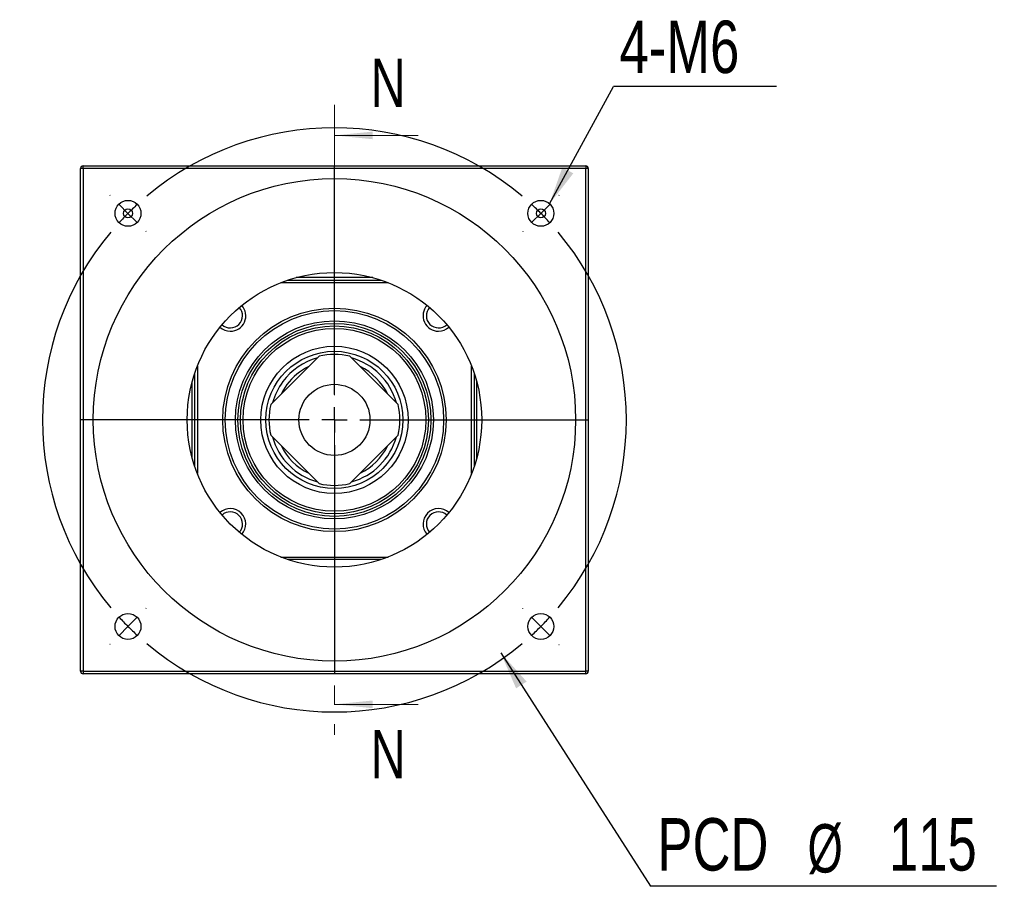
# Model space of a CAD drawing. Header units: millimetres. Extents: x 48 to 285, y 29 to 197.
# Tile 1 of 6: x 51 to 116, y 34 to 91. Entities that reach past the tile are written whole.
import ezdxf

# ---------------------------------------------------------------- set-up
doc = ezdxf.new("R2010")
doc.units = ezdxf.units.MM
doc.linetypes.add('CENTER', pattern=[10.16, 6.35, -1.27, 1.27, -1.27])
doc.layers.add('FORMAT', color=7, linetype='Continuous')
doc.styles.add('SLDTEXTSTYLE0', font='TXT', dxfattribs={"width": 0.75})
doc.styles.add('SLDTEXTSTYLE3', font='TXT', dxfattribs={"width": 0.7})
doc.dimstyles.new('SLDDIMSTYLE1', dxfattribs={"dimtxt": 0.18, "dimasz": 2.5, "dimexe": 0, "dimexo": 0.0625, "dimgap": 0, "dimtad": 0, "dimtih": 1, "dimtoh": 1, "dimdec": 0, "dimrnd": 1e-09, "dimzin": 0, "dimdsep": 46, "dimtxsty": 'Standard', "dimsah": 1, "dimcen": 0.09, "dimadec": 0, "dimazin": 0, "dimtfac": 2.5, "dimtdec": 0, "dimtofl": 0, "dimtmove": 0, "dimatfit": 3, "dimfxl": 0, "dimfrac": 2, "dimtolj": 1, "dimtzin": 0, "dimarcsym": 0})

# ---------------------------------------------------------------- blocks, each defined once
blk = doc.blocks.new('SW_NOTE_0')
at = {"layer": 'FORMAT', "color": 0}
blk.add_line((22.701, 0), (0, 0), dxfattribs=at)
at = {"layer": 'FORMAT', "color": 0, "attachment_point": 1}
for s, insert, char_height, style in [('PCD', (0.452, 4.471), 3.4396, 'SLDTEXTSTYLE0'), ('%%c', (10.305, 4.078), 3.175, 'SLDTEXTSTYLE3'), ('115', (15.656, 4.471), 3.4396, 'SLDTEXTSTYLE0')]:
    blk.add_mtext(s, dxfattribs=dict(at, insert=insert, char_height=char_height, style=style))
blk = doc.blocks.new('SW_NOTE_1')
at = {"layer": 'FORMAT', "color": 0}
blk.add_line((10.694, 0), (0, 0), dxfattribs=at)
at = {"layer": 'FORMAT', "color": 0, "insert": (0.393, 4.326), "char_height": 3.4396, "attachment_point": 1, "style": 'SLDTEXTSTYLE0'}
blk.add_mtext('4-M6', dxfattribs=at)
blk = doc.blocks.new('SW_CENTERMARKSYMBOL_0')
at = {"layer": 'FORMAT', "color": 0}
for p, q in [((0, 1.667), (0, 16.667)), ((0, 0), (0, 0.833)), ((-1.667, 0), (-16.667, 0)), ((0, 0), (-0.833, 0)), ((0, 0), (0, -0.833)), ((0, 0), (0.833, 0)), ((1.667, 0), (16.667, 0)), ((0, -1.667), (0, -16.667))]:
    blk.add_line(p, q, dxfattribs=at)
blk = doc.blocks.new('SW_CENTERMARKSYMBOL_1')
at = {"layer": 'FORMAT', "color": 0}
for p, q in [((-28.284, 1.179), (-28.296, 1.19)), ((-13.553, -11.886), (-13.553, 0.833)), ((1.179, 1.179), (1.19, 1.19)), ((-27.106, 0), (-27.695, 0.589)), ((0, 0), (-0.589, -0.589)), ((0, 0), (0.589, 0.589)), ((-27.106, 0), (-26.517, -0.589)), ((-25.927, -1.179), (-25.915, -1.19)), ((-1.179, -1.179), (-1.19, -1.19)), ((-13.553, -13.553), (-13.553, -12.72)), ((-15.22, -13.553), (-27.939, -13.553)), ((-13.553, -13.553), (-14.386, -13.553)), ((-13.553, -13.553), (-13.553, -14.386)), ((-13.553, -13.553), (-12.72, -13.553)), ((-11.886, -13.553), (0.833, -13.553)), ((-13.553, -15.22), (-13.553, -27.939)), ((-25.927, -25.927), (-25.915, -25.915)), ((-1.179, -25.927), (-1.19, -25.915)), ((-27.106, -27.106), (-27.695, -27.695)), ((-27.106, -27.106), (-26.517, -26.517)), ((0, -27.106), (-0.589, -26.517)), ((0, -27.106), (0.589, -27.695)), ((-28.284, -28.284), (-28.296, -28.296)), ((1.179, -28.284), (1.19, -28.296))]:
    blk.add_line(p, q, dxfattribs=at)
for start, end in [(49.98224, 130.01776), (132.50888, 135), (45, 47.49112), (42.50888, 45), (135, 137.49112), (139.98224, 220.01776), (319.98224, 40.01776), (222.50888, 225), (225, 227.49112), (312.50888, 315), (315, 317.49112), (229.98224, 310.01776)]:
    blk.add_arc((-13.553, -13.553), 19.167, start, end, dxfattribs=at)

msp = doc.modelspace()

# ---------------------------------------------------------------- linework, layer by layer
at = {"color": 7, "linetype": 'CENTER', "lineweight": 18}
msp.add_line((71.9027, 85.1275), (71.9027, 43.7942), dxfattribs=at)
at = {"color": 7, "linetype": 'Continuous', "lineweight": 18}
for p, q in [((77.4027, 83.1275), (71.9027, 83.1275)), ((77.4027, 45.7942), (71.9027, 45.7942))]:
    msp.add_line(p, q, dxfattribs=at)
at = {"color": 7, "linetype": 'Continuous', "lineweight": 25}
for p, q in [((55.236, 47.9609), (55.236, 80.9609)), ((55.4027, 80.9609), (55.236, 80.9609)), ((55.4027, 80.9609), (55.4027, 81.1275)), ((55.4027, 81.1275), (88.4027, 81.1275)), ((55.4027, 80.9609), (55.4027, 47.9609)), ((88.4027, 80.9609), (55.4027, 80.9609)), ((88.4027, 81.1275), (88.4027, 80.9609)), ((88.4027, 47.9609), (88.4027, 80.9609)), ((88.5693, 80.9609), (88.4027, 80.9609)), ((88.5693, 80.9609), (88.5693, 47.9609)), ((74.4193, 73.7942), (69.386, 73.7942)), ((75.4303, 73.4609), (68.375, 73.4609)), ((68.834, 73.6275), (74.9713, 73.6275)), ((70.8982, 68.642), (67.7216, 65.4653)), ((76.0837, 65.4653), (72.9071, 68.642)), ((62.9027, 67.9885), (62.9027, 60.9332)), ((80.9027, 60.9332), (80.9027, 67.9885)), ((62.736, 61.3922), (62.736, 67.5295)), ((81.0693, 67.5295), (81.0693, 61.3922)), ((62.5693, 61.9443), (62.5693, 66.9775)), ((81.236, 66.9775), (81.236, 61.9443)), ((67.7216, 63.4565), (70.8982, 60.2798)), ((72.9071, 60.2798), (76.0837, 63.4565)), ((68.375, 55.4609), (75.4303, 55.4609)), ((74.9713, 55.2942), (68.834, 55.2942)), ((55.4027, 47.9609), (55.236, 47.9609)), ((55.4027, 47.9609), (55.4027, 47.7942)), ((55.4027, 47.9609), (88.4027, 47.9609)), ((88.5693, 47.9609), (88.4027, 47.9609)), ((88.4027, 47.7942), (88.4027, 47.9609)), ((88.4027, 47.7942), (55.4027, 47.7942))]:
    msp.add_line(p, q, dxfattribs=at)
at = {"color": 7, "linetype": 'Continuous', "lineweight": 25, "flags": 128}
msp.add_lwpolyline([(68.7838, 66.7746), (68.552, 66.4238), (68.4056, 66.1493)], dxfattribs=at)
at = {"color": 7, "linetype": 'Continuous', "lineweight": 25}
for centre, radius in [((71.9027, 64.4609), 15.8333), ((58.3498, 78.0137), 0.85), ((85.4555, 78.0137), 0.85), ((58.3498, 78.0137), 0.2952), ((85.4555, 78.0137), 0.2952), ((71.9027, 64.4609), 9.6667), ((71.9027, 64.4609), 7.3333), ((71.9027, 64.4609), 7.1667), ((71.9027, 64.4609), 6.5), ((71.9027, 64.4609), 6.3333), ((71.9027, 64.4609), 6.1667), ((71.9027, 64.4609), 6), ((71.9027, 64.4609), 4.8333), ((71.9027, 64.4609), 4.5), ((71.9027, 64.4609), 2.3333), ((58.3498, 50.908), 0.85), ((85.4555, 50.908), 0.85)]:
    msp.add_circle(centre, radius, dxfattribs=at)
for centre, radius, start, end in [((55.4027, 80.9609), 0.1667, 90, 180), ((88.4027, 80.9609), 0.1667, 0, 90), ((65.0673, 71.2962), 0.8, 227.371537, 42.628463), ((65.0673, 71.2962), 1.0167, 270, 41.985642), ((78.738, 71.2962), 1.0167, 138.014358, 270), ((78.738, 71.2962), 0.8, 137.371537, 312.628463), ((65.0673, 71.2962), 1.0167, 228.014358, 270), ((78.738, 71.2962), 1.0167, 270, 311.985642), ((71.9027, 64.4609), 4.2167, 105.409071, 143.429882), ((71.9027, 64.4609), 4.3, 76.491867, 103.508133), ((71.9027, 64.4609), 4.2167, 15.409071, 74.590929), ((71.9027, 64.4609), 3.8833, 115.771835, 143.429882), ((71.9027, 64.4609), 3.8833, 25.771835, 64.228165), ((71.9027, 64.4609), 4.2167, 143.429882, 164.590929), ((71.9027, 64.4609), 4.3, 166.491867, 193.508133), ((71.9027, 64.4609), 4.3, 346.491867, 13.508133), ((71.9027, 64.4609), 4.2167, 195.409071, 254.590929), ((71.9027, 64.4609), 3.8833, 205.771835, 244.228165), ((71.9027, 64.4609), 4.2167, 285.409071, 344.590929), ((71.9027, 64.4609), 3.8833, 295.771835, 334.228165), ((71.9027, 64.4609), 4.3, 256.491867, 283.508133), ((65.0673, 57.6255), 1.0167, 318.014358, 131.985642), ((65.0673, 57.6255), 0.8, 317.371537, 132.628463), ((78.738, 57.6255), 1.0167, 48.014358, 221.985642), ((78.738, 57.6255), 0.8, 47.371537, 222.628463), ((55.4027, 47.9609), 0.1667, 180, 270), ((88.4027, 47.9609), 0.1667, 270, 0)]:
    msp.add_arc(centre, radius, start, end, dxfattribs=at)
at = {"color": 7, "linetype": 'Continuous', "lineweight": 18}
for points in [[(71.9027, 83.1275), (74.4027, 82.8775), (74.4027, 83.3775)], [(71.9027, 45.7942), (74.4027, 45.5442), (74.4027, 46.0442)]]:
    msp.add_solid(points, dxfattribs=at)

# ---------------------------------------------------------------- block references
at = {"layer": 'FORMAT', "color": 7}
for name, p in [('SW_NOTE_1', (90.2289, 86.3346)), ('SW_CENTERMARKSYMBOL_1', (85.4555, 78.0137)), ('SW_CENTERMARKSYMBOL_0', (71.9027, 64.4609)), ('SW_NOTE_0', (92.6586, 33.8535))]:
    msp.add_blockref(name, p, dxfattribs=at)

# ---------------------------------------------------------------- texts
at = {"color": 7, "linetype": 'Continuous', "char_height": 3.175, "attachment_point": 1, "style": 'SLDTEXTSTYLE0'}
for insert in [(74.2718, 88.1675), (74.2718, 44.1159)]:
    msp.add_mtext('N', dxfattribs=dict(at, insert=insert))

# ---------------------------------------------------------------- leaders
at = {"layer": 'FORMAT', "color": 7}
for points in [[(86.0269, 78.6431), (90.2289, 86.3346)], [(82.8222, 49.1688), (92.6586, 33.8535)]]:
    msp.add_leader(points, dimstyle='SLDDIMSTYLE1', dxfattribs=at)

doc.saveas('drawing.dxf')
